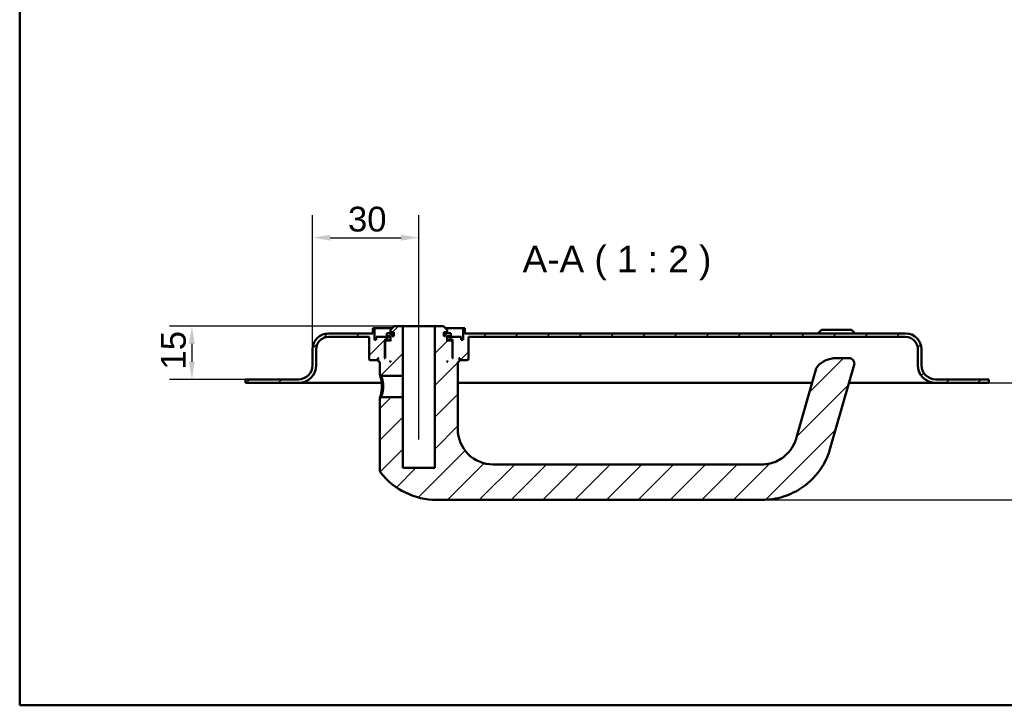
# Model space of a CAD drawing. Header units: millimetres. Extents: x 20 to 833, y 20 to 574.
# Tile 1 of 7: x 20 to 298, y 20 to 214. Entities that reach past the tile are written whole.
import ezdxf

# ---------------------------------------------------------------- set-up
doc = ezdxf.new("R2010")
doc.units = ezdxf.units.MM
doc.header["$LTSCALE"] = 2
for name, color, linetype, lineweight in [('Bemaßungen(DIN)', 7, 'Continuous', 25), ('Mittellinie(DIN)', 7, 'Continuous', 25), ('Sichtbare Kanten(DIN)', 7, 'Continuous', 50), ('Skizziergeometrie(DIN)', 7, 'Continuous', 50), ('Symbole(DIN)', 7, 'Continuous', 25)]:
    doc.layers.add(name, color=color, linetype=linetype, lineweight=lineweight)
doc.layers.add('Schraffur', color=179, linetype='Continuous', lineweight=9, true_color=0x1e1e47)
doc.styles.add('Aktuell-DINGroßer Text', font='arial.ttf')
doc.styles.add('STANDARD-DIN~0', font='arial.ttf')
doc.dimstyles.new('CAD-LAN', dxfattribs={"dimscale": 2, "dimtxt": 3.5, "dimasz": 2.5, "dimexe": 3.175, "dimexo": 0, "dimgap": 0.8, "dimtad": 1, "dimrnd": 1e-08, "dimtxsty": 'STANDARD-DIN~0', "dimcen": 0.09, "dimdle": 10, "dimclrd": 250, "dimclre": 250, "dimclrt": 250, "dimadec": 0, "dimazin": 2, "dimtfac": 1, "dimtmove": 0, "dimatfit": 3, "dimfxl": 1, "dimtolj": 1, "dimtzin": 0, "dimlwd": 25, "dimlwe": 25, "dimarcsym": 0})

# ---------------------------------------------------------------- blocks, each defined once
blk = doc.blocks.new('Ränder Standardrahmen')
at = {"layer": 'Skizziergeometrie(DIN)', "flags": 128}
blk.add_lwpolyline([(10, 10), (10, 287), (410, 287), (410, 10), (10, 10)], dxfattribs=at)
blk = doc.blocks.new('*D24')
at = {"layer": 'Bemaßungen(DIN)', "color": 250, "linetype": 'Continuous', "lineweight": 25, "true_color": 0x3f3f3f, "transparency": 16777216}
for p, q in [((102.75, 120.5), (102.75, 158.35)), ((132.75, 132), (132.75, 158.35)), ((107.75, 152), (127.75, 152))]:
    blk.add_line(p, q, dxfattribs=at)
at = {"layer": 'Bemaßungen(DIN)', "color": 250, "linetype": 'Continuous', "true_color": 0x3f3f3f, "transparency": 16777216}
for points in [[(107.75, 152.83), (107.75, 151.16), (102.75, 152)], [(127.75, 152.83), (127.75, 151.16), (132.75, 152)]]:
    blk.add_solid(points, dxfattribs=at)
at = {"layer": 'Defpoints', "color": 0, "linetype": 'Continuous', "transparency": 16777216}
for p in [(132.75, 152), (132.75, 132), (102.75, 120.5)]:
    blk.add_point(p, dxfattribs=at)
at = {"layer": 'Bemaßungen(DIN)', "color": 250, "linetype": 'Continuous', "lineweight": 25, "true_color": 0x3f3f3f, "transparency": 16777216, "insert": (112.75, 160.75), "char_height": 7, "attachment_point": 1, "style": 'STANDARD-DIN~0'}
blk.add_mtext('\\A1;30', dxfattribs=at)
blk = doc.blocks.new('*D25')
at = {"layer": 'Bemaßungen(DIN)', "color": 250, "linetype": 'Continuous', "lineweight": 25, "true_color": 0x3f3f3f, "transparency": 16777216}
for p, q in [((125.75, 127), (62.3, 127)), ((68.65, 122), (68.65, 117)), ((83.75, 112), (62.3, 112))]:
    blk.add_line(p, q, dxfattribs=at)
at = {"layer": 'Bemaßungen(DIN)', "color": 250, "linetype": 'Continuous', "true_color": 0x3f3f3f, "transparency": 16777216}
for points in [[(67.81, 122), (69.48, 122), (68.65, 127)], [(67.81, 117), (69.48, 117), (68.65, 112)]]:
    blk.add_solid(points, dxfattribs=at)
at = {"layer": 'Defpoints', "color": 0, "linetype": 'Continuous', "transparency": 16777216}
for p in [(125.75, 127), (68.65, 112), (83.75, 112)]:
    blk.add_point(p, dxfattribs=at)
at = {"layer": 'Bemaßungen(DIN)', "color": 250, "linetype": 'Continuous', "lineweight": 25, "true_color": 0x3f3f3f, "transparency": 16777216, "insert": (59.9, 114.79), "char_height": 7, "attachment_point": 1, "rotation": 90, "style": 'STANDARD-DIN~0'}
blk.add_mtext('\\A1;15', dxfattribs=at)
blk = doc.blocks.new('*D26')
at = {"layer": 'Bemaßungen(DIN)', "color": 250, "linetype": 'Continuous', "lineweight": 25, "true_color": 0x3f3f3f, "transparency": 16777216}
for p, q in [((293.75, 111), (327, 111)), ((320.65, 83), (320.65, 106)), ((229.75, 78), (327, 78))]:
    blk.add_line(p, q, dxfattribs=at)
at = {"layer": 'Bemaßungen(DIN)', "color": 250, "linetype": 'Continuous', "true_color": 0x3f3f3f, "transparency": 16777216}
for points in [[(319.82, 106), (321.48, 106), (320.65, 111)], [(319.82, 83), (321.48, 83), (320.65, 78)]]:
    blk.add_solid(points, dxfattribs=at)
at = {"layer": 'Defpoints', "color": 0, "linetype": 'Continuous', "transparency": 16777216}
for p in [(293.75, 111), (320.65, 111), (229.75, 78)]:
    blk.add_point(p, dxfattribs=at)
at = {"layer": 'Bemaßungen(DIN)', "color": 250, "linetype": 'Continuous', "lineweight": 25, "true_color": 0x3f3f3f, "transparency": 16777216, "insert": (311.9, 89.48), "char_height": 7, "attachment_point": 1, "rotation": 90, "style": 'STANDARD-DIN~0'}
blk.add_mtext('\\A1;33', dxfattribs=at)

msp = doc.modelspace()

# ---------------------------------------------------------------- hatches: boundary and pattern name
at = {"layer": 'Schraffur'}
h = msp.add_hatch(dxfattribs=at)
h.set_pattern_fill('ANSI31', color=256, scale=50.8, style=0)
h.set_pattern_definition([(45, (0, 0), (-4.49013, 4.49013), [])])
edge = h.paths.add_edge_path()
edge.add_spline(control_points=[(122.118, 106.996), (122.056, 106.936), (121.995, 106.876), (121.871, 106.756), (121.808, 106.696), (121.747, 106.635)], knot_values=[-0.0518023, -0.0518023, -0.0518023, -0.0518023, -0.0259878, -0.0259878, 0, 0, 0, 0], degree=3, periodic=0)
edge.add_line((121.747, 106.635), (121.747, 86.336))
edge.add_spline(control_points=[(121.747, 86.336), (121.745, 86.253), (121.756, 86.14), (121.835, 85.908), (121.889, 85.81), (121.956, 85.722)], knot_values=[-0.0736087, -0.0736087, -0.0736087, -0.0736087, -0.0330475, -0.0330475, 0, 0, 0, 0], degree=3, periodic=0)
edge.add_ellipse((137.747, 97.996), major_axis=(-15.791, -12.274), ratio=1, start_angle=0, end_angle=52.14333)
edge.add_line((137.747, 77.996), (229.747, 77.996))
edge.add_spline(control_points=[(229.747, 77.996), (231.773, 77.996), (233.797, 78.312), (237.66, 79.523), (239.496, 80.416), (243.334, 83.085), (245.172, 85.004), (248.149, 89.655), (248.694, 91.514), (249.185, 93.228)], knot_values=[-1.7742763, -1.7742763, -1.7742763, -1.7742763, -1.3978182, -1.3978182, -1.0218836, -1.0218836, -0.5349119, -0.5349119, 0, 0, 0, 0], degree=3, periodic=0)
edge.add_line((249.185, 93.228), (255.739, 116.082))
edge.add_ellipse((254.297, 116.496), major_axis=(1.442, -0.413), ratio=1, start_angle=0, end_angle=106)
edge.add_line((254.297, 117.996), (250.594, 117.996))
edge.add_ellipse((250.594, 110.996), major_axis=(0, 7), ratio=1, start_angle=0, end_angle=48.30264)
edge.add_ellipse((246.487, 114.654), major_axis=(-1.12, 0.998), ratio=1, start_angle=0, end_angle=25.69736)
edge.add_line((245.045, 115.068), (239.573, 95.984))
edge.add_spline(control_points=[(239.573, 95.984), (239.288, 94.992), (238.913, 94.016), (238.094, 92.577), (237.498, 91.644), (235.553, 89.839), (234.471, 89.144), (232.064, 88.189), (230.839, 87.996), (229.747, 87.996)], knot_values=[-1.5570511, -1.5570511, -1.5570511, -1.5570511, -0.9847975, -0.9847975, -0.6392632, -0.6392632, -0.3276597, -0.3276597, 0, 0, 0, 0], degree=3, periodic=0)
edge.add_line((229.747, 87.996), (153.747, 87.996))
edge.add_ellipse((153.747, 97.996), major_axis=(0, -10), ratio=1, start_angle=270, end_angle=360, ccw=False)
edge.add_line((143.747, 97.996), (143.747, 116.996))
edge.add_line((143.747, 116.996), (144.047, 116.996))
edge.add_line((144.047, 116.996), (144.247, 117.196))
edge.add_line((144.247, 117.196), (144.247, 117.796))
edge.add_line((144.247, 117.796), (144.047, 117.996))
edge.add_line((144.047, 117.996), (144.347, 117.996))
edge.add_line((144.347, 117.996), (144.347, 117.496))
edge.add_line((144.347, 117.496), (144.447, 117.396))
edge.add_line((144.447, 117.396), (146.547, 117.396))
edge.add_line((146.547, 117.396), (146.747, 117.596))
edge.add_line((146.747, 117.596), (146.747, 123.996))
edge.add_line((146.747, 123.996), (270.247, 123.996))
edge.add_ellipse((270.247, 120.496), major_axis=(0, 3.5), ratio=1, start_angle=270, end_angle=360, ccw=False)
edge.add_line((273.747, 120.496), (273.747, 115.996))
edge.add_ellipse((278.747, 115.996), major_axis=(-5, 0), ratio=1, start_angle=0, end_angle=90)
edge.add_line((278.747, 110.996), (293.747, 110.996))
edge.add_line((293.747, 110.996), (293.747, 111.996))
edge.add_line((293.747, 111.996), (278.747, 111.996))
edge.add_ellipse((278.747, 115.996), major_axis=(0, -4), ratio=1, start_angle=270, end_angle=360, ccw=False)
edge.add_line((274.747, 115.996), (274.747, 120.496))
edge.add_ellipse((270.247, 120.496), major_axis=(4.5, 0), ratio=1, start_angle=0, end_angle=90)
edge.add_line((270.247, 124.996), (145.747, 124.996))
edge.add_line((145.747, 124.996), (145.747, 126.496))
edge.add_line((145.747, 126.496), (145.247, 126.496))
edge.add_line((145.247, 126.496), (145.247, 123.196))
edge.add_line((145.247, 123.196), (144.747, 123.196))
edge.add_line((144.747, 123.196), (144.747, 123.996))
edge.add_line((144.747, 123.996), (141.747, 123.996))
edge.add_line((141.747, 123.996), (141.747, 123.196))
edge.add_line((141.747, 123.196), (142.497, 123.196))
edge.add_line((142.497, 123.196), (142.297, 122.996))
edge.add_line((142.297, 122.996), (142.297, 118.196))
edge.add_line((142.297, 118.196), (142.497, 117.996))
edge.add_line((142.497, 117.996), (142.247, 117.996))
edge.add_line((142.247, 117.996), (142.247, 122.796))
edge.add_line((142.247, 122.796), (142.047, 122.996))
edge.add_line((142.047, 122.996), (140.947, 122.996))
edge.add_line((140.947, 122.996), (140.747, 122.796))
edge.add_line((140.747, 122.796), (140.747, 124.196))
edge.add_line((140.747, 124.196), (141.763, 124.196))
edge.add_line((141.763, 124.196), (141.763, 125.096))
edge.add_line((141.763, 125.096), (140.261, 125.096))
edge.add_line((140.261, 125.096), (140.261, 124.196))
edge.add_line((140.261, 124.196), (139.847, 124.196))
edge.add_line((139.847, 124.196), (139.847, 125.296))
edge.add_line((139.847, 125.296), (140.747, 125.296))
edge.add_line((140.747, 125.296), (140.747, 125.996))
edge.add_line((140.747, 125.996), (139.747, 126.996))
edge.add_line((139.747, 126.996), (137.247, 126.996))
edge.add_line((137.247, 126.996), (137.247, 86.996))
edge.add_line((137.247, 86.996), (128.247, 86.996))
edge.add_line((128.247, 86.996), (128.247, 106.996))
edge.add_line((128.247, 106.996), (122.118, 106.996))
h.paths.add_polyline_path([(140.947, 116.996), (140.747, 116.996), (140.747, 117.196)], flags=0)
edge = h.paths.add_edge_path()
edge.add_spline(control_points=[(121.747, 113.357), (121.81, 113.296), (121.872, 113.236), (121.996, 113.116), (122.058, 113.056), (122.119, 112.996)], knot_values=[-0.0519737, -0.0519737, -0.0519737, -0.0519737, -0.0259868, -0.0259868, -0.0001653, -0.0001653, -0.0001653, -0.0001653], degree=3, periodic=0)
edge.add_line((122.119, 112.996), (128.247, 112.996))
edge.add_line((128.247, 112.996), (128.247, 126.996))
edge.add_line((128.247, 126.996), (125.747, 126.996))
edge.add_line((125.747, 126.996), (124.747, 125.996))
edge.add_line((124.747, 125.996), (124.747, 125.296))
edge.add_line((124.747, 125.296), (125.647, 125.296))
edge.add_line((125.647, 125.296), (125.647, 124.196))
edge.add_line((125.647, 124.196), (125.232, 124.196))
edge.add_line((125.232, 124.196), (125.232, 125.096))
edge.add_line((125.232, 125.096), (123.73, 125.096))
edge.add_line((123.73, 125.096), (123.73, 124.196))
edge.add_line((123.73, 124.196), (124.747, 124.196))
edge.add_line((124.747, 124.196), (124.747, 122.796))
edge.add_line((124.747, 122.796), (124.547, 122.996))
edge.add_line((124.547, 122.996), (123.447, 122.996))
edge.add_line((123.447, 122.996), (123.247, 122.796))
edge.add_line((123.247, 122.796), (123.247, 117.996))
edge.add_line((123.247, 117.996), (122.997, 117.996))
edge.add_line((122.997, 117.996), (123.197, 118.196))
edge.add_line((123.197, 118.196), (123.197, 122.996))
edge.add_line((123.197, 122.996), (122.997, 123.196))
edge.add_line((122.997, 123.196), (123.747, 123.196))
edge.add_line((123.747, 123.196), (123.747, 123.996))
edge.add_line((123.747, 123.996), (120.747, 123.996))
edge.add_line((120.747, 123.996), (120.747, 123.196))
edge.add_line((120.747, 123.196), (120.247, 123.196))
edge.add_line((120.247, 123.196), (120.247, 126.496))
edge.add_line((120.247, 126.496), (119.747, 126.496))
edge.add_line((119.747, 126.496), (119.747, 124.996))
edge.add_line((119.747, 124.996), (107.247, 124.996))
edge.add_ellipse((107.247, 120.496), major_axis=(0, 4.5), ratio=1, start_angle=0, end_angle=90)
edge.add_line((102.747, 120.496), (102.747, 115.996))
edge.add_ellipse((98.747, 115.996), major_axis=(4, 0), ratio=1, start_angle=270, end_angle=360, ccw=False)
edge.add_line((98.747, 111.996), (83.747, 111.996))
edge.add_line((83.747, 111.996), (83.747, 110.996))
edge.add_line((83.747, 110.996), (98.747, 110.996))
edge.add_ellipse((98.747, 115.996), major_axis=(0, -5), ratio=1, start_angle=0, end_angle=90)
edge.add_line((103.747, 115.996), (103.747, 120.496))
edge.add_ellipse((107.247, 120.496), major_axis=(-3.5, 0), ratio=1, start_angle=270, end_angle=360, ccw=False)
edge.add_line((107.247, 123.996), (118.747, 123.996))
edge.add_line((118.747, 123.996), (118.747, 117.596))
edge.add_line((118.747, 117.596), (118.947, 117.396))
edge.add_line((118.947, 117.396), (121.047, 117.396))
edge.add_line((121.047, 117.396), (121.147, 117.496))
edge.add_line((121.147, 117.496), (121.147, 117.996))
edge.add_line((121.147, 117.996), (121.447, 117.996))
edge.add_line((121.447, 117.996), (121.247, 117.796))
edge.add_line((121.247, 117.796), (121.247, 117.196))
edge.add_line((121.247, 117.196), (121.447, 116.996))
edge.add_line((121.447, 116.996), (121.747, 116.996))
edge.add_line((121.747, 116.996), (121.747, 113.357))
h.paths.add_polyline_path([(124.747, 116.996), (124.547, 116.996), (124.747, 117.196)], flags=0)

# ---------------------------------------------------------------- linework, layer by layer
at = {"layer": 'Mittellinie(DIN)', "linetype": 'Continuous'}
msp.add_line((132.747, 94.996), (132.747, 131.996), dxfattribs=at)
at = {"layer": 'Sichtbare Kanten(DIN)'}
for p, q in [((120.247, 126.496), (119.747, 126.496)), ((119.747, 126.496), (119.747, 124.996)), ((120.247, 123.196), (120.247, 126.496)), ((120.247, 126.496), (125.247, 126.496)), ((125.747, 126.996), (124.747, 125.996)), ((124.747, 125.996), (124.747, 125.296)), ((124.747, 125.296), (125.647, 125.296)), ((125.647, 125.296), (125.647, 124.196)), ((128.247, 126.996), (125.747, 126.996)), ((128.247, 112.996), (128.247, 126.996)), ((128.247, 126.996), (137.247, 126.996)), ((139.747, 126.996), (137.247, 126.996)), ((137.247, 126.996), (137.247, 86.996)), ((140.747, 125.996), (139.747, 126.996)), ((139.847, 124.196), (139.847, 125.296)), ((139.847, 125.296), (140.747, 125.296)), ((140.247, 126.496), (145.247, 126.496)), ((140.747, 125.296), (140.747, 125.996)), ((145.747, 126.496), (145.247, 126.496)), ((145.247, 126.496), (145.247, 123.196)), ((145.747, 124.996), (145.747, 126.496)), ((246.497, 125.996), (245.497, 124.996)), ((246.497, 125.996), (254.997, 125.996)), ((254.997, 125.996), (255.997, 124.996)), ((119.747, 124.996), (107.247, 124.996)), ((107.247, 123.996), (118.747, 123.996)), ((118.747, 123.996), (118.747, 117.596)), ((120.747, 123.196), (120.247, 123.196)), ((123.747, 123.996), (120.747, 123.996)), ((120.747, 123.996), (120.747, 123.196)), ((123.197, 122.996), (122.997, 123.196)), ((122.997, 123.196), (123.747, 123.196)), ((123.197, 118.196), (123.197, 122.996)), ((123.197, 122.996), (123.447, 122.996)), ((123.447, 122.996), (123.247, 122.796)), ((123.247, 122.796), (123.247, 117.996)), ((124.547, 122.996), (123.447, 122.996)), ((125.232, 125.096), (123.73, 125.096)), ((123.73, 125.096), (123.73, 124.196)), ((123.73, 124.196), (124.747, 124.196)), ((123.747, 123.196), (123.747, 123.996)), ((123.747, 123.996), (124.747, 123.996)), ((124.747, 123.196), (123.747, 123.196)), ((124.747, 122.796), (124.547, 122.996)), ((124.747, 122.996), (124.547, 122.996)), ((124.747, 124.196), (124.747, 122.796)), ((125.232, 124.196), (125.232, 125.096)), ((125.647, 125.096), (125.232, 125.096)), ((125.647, 124.196), (125.232, 124.196)), ((140.261, 125.096), (139.847, 125.096)), ((140.261, 124.196), (139.847, 124.196)), ((141.763, 125.096), (140.261, 125.096)), ((140.261, 125.096), (140.261, 124.196)), ((140.747, 122.796), (140.747, 124.196)), ((140.747, 124.196), (141.763, 124.196)), ((140.747, 123.996), (141.747, 123.996)), ((141.747, 123.196), (140.747, 123.196)), ((140.947, 122.996), (140.747, 122.796)), ((140.947, 122.996), (140.747, 122.996)), ((142.047, 122.996), (140.947, 122.996)), ((144.747, 123.996), (141.747, 123.996)), ((141.747, 123.996), (141.747, 123.196)), ((141.747, 123.196), (142.497, 123.196)), ((141.763, 124.196), (141.763, 125.096)), ((142.247, 122.796), (142.047, 122.996)), ((142.047, 122.996), (142.297, 122.996)), ((142.247, 117.996), (142.247, 122.796)), ((142.497, 123.196), (142.297, 122.996)), ((142.297, 122.996), (142.297, 118.196)), ((144.747, 123.196), (144.747, 123.996)), ((145.247, 123.196), (144.747, 123.196)), ((270.247, 124.996), (145.747, 124.996)), ((146.747, 117.596), (146.747, 123.996)), ((146.747, 123.996), (270.247, 123.996)), ((102.747, 120.496), (102.747, 115.996)), ((103.747, 115.996), (103.747, 120.496)), ((273.747, 120.496), (273.747, 115.996)), ((274.747, 115.996), (274.747, 120.496)), ((118.747, 117.596), (118.947, 117.396)), ((118.947, 117.396), (121.047, 117.396)), ((121.047, 117.396), (121.147, 117.496)), ((121.047, 117.396), (121.247, 117.396)), ((121.147, 117.496), (121.147, 117.996)), ((121.147, 117.996), (121.447, 117.996)), ((121.247, 117.496), (121.147, 117.496)), ((121.447, 117.996), (121.247, 117.796)), ((121.247, 117.796), (121.247, 117.196)), ((121.247, 117.196), (121.447, 116.996)), ((121.447, 116.996), (121.747, 116.996)), ((121.747, 116.996), (121.747, 113.357)), ((122.997, 117.996), (123.197, 118.196)), ((123.247, 117.996), (122.997, 117.996)), ((123.247, 118.196), (123.197, 118.196)), ((124.547, 116.996), (124.747, 117.196)), ((124.747, 116.996), (124.547, 116.996)), ((124.747, 117.196), (124.747, 116.996)), ((140.747, 116.996), (140.747, 117.196)), ((140.747, 117.196), (140.947, 116.996)), ((140.947, 116.996), (140.747, 116.996)), ((142.297, 118.196), (142.247, 118.196)), ((142.497, 117.996), (142.247, 117.996)), ((142.297, 118.196), (142.497, 117.996)), ((143.747, 97.996), (143.747, 116.996)), ((143.747, 116.996), (144.047, 116.996)), ((144.247, 117.796), (144.047, 117.996)), ((144.047, 117.996), (144.347, 117.996)), ((144.047, 116.996), (144.247, 117.196)), ((144.247, 117.196), (144.247, 117.796)), ((144.347, 117.496), (144.247, 117.496)), ((144.247, 117.396), (144.447, 117.396)), ((144.347, 117.996), (144.347, 117.496)), ((144.347, 117.496), (144.447, 117.396)), ((144.447, 117.396), (146.547, 117.396)), ((146.547, 117.396), (146.747, 117.596)), ((254.297, 117.996), (250.594, 117.996)), ((245.045, 115.068), (239.573, 95.984)), ((249.185, 93.228), (255.739, 116.082)), ((98.747, 111.996), (83.747, 111.996)), ((83.747, 111.996), (83.747, 110.996)), ((121.747, 113.357), (122.119, 112.996)), ((122.119, 112.996), (128.247, 112.996)), ((128.247, 112.996), (128.247, 106.996)), ((293.747, 111.996), (278.747, 111.996)), ((293.747, 110.996), (293.747, 111.996)), ((83.747, 110.996), (98.747, 110.996)), ((98.747, 110.996), (113.747, 110.996)), ((122.256, 110.996), (113.747, 110.996)), ((243.877, 110.996), (143.747, 110.996)), ((263.747, 110.996), (254.28, 110.996)), ((263.747, 110.996), (278.747, 110.996)), ((278.747, 110.996), (293.747, 110.996)), ((122.118, 106.996), (121.746, 106.635)), ((121.747, 106.635), (121.747, 86.336)), ((128.247, 106.996), (122.118, 106.996)), ((128.247, 86.996), (128.247, 106.996)), ((137.247, 86.996), (128.247, 86.996)), ((229.747, 87.996), (153.747, 87.996)), ((137.747, 77.996), (229.747, 77.996))]:
    msp.add_line(p, q, dxfattribs=at)
for centre, radius, start, end in [((107.247, 120.496), 4.5, 90, 180), ((107.247, 120.496), 3.5, 90, 180), ((270.247, 120.496), 4.5, 0, 90), ((270.247, 120.496), 3.5, 0, 90), ((250.594, 110.996), 7, 90, 138.30264), ((254.297, 116.496), 1.5, 344, 90), ((98.747, 115.996), 4, 270, 0), ((98.747, 115.996), 5, 270, 0), ((246.487, 114.654), 1.5, 138.30264, 164), ((278.747, 115.996), 5, 180, 270), ((278.747, 115.996), 4, 180, 270), ((153.747, 97.996), 10, 180, 270), ((137.747, 97.996), 20, 217.85667, 270)]:
    msp.add_arc(centre, radius, start, end, dxfattribs=at)
for points, knots in [([(121.747, 113.357), (121.748, 113.356), (121.771, 113.285), (121.863, 112.989), (122.104, 112.124), (122.31, 111.005), (122.312, 109.996), (122.312, 109.996), (122.312, 109.996), (122.312, 109.996)], [-0.52855562, -0.52855562, -0.52855562, -0.52855562, -0.45322919, -0.33992189, -0.30215279, 0, 0, 0, 0.00002622, 0.00002622, 0.00002622, 0.00002622]), ([(122.665, 109.996), (122.665, 109.996), (122.665, 109.996), (122.665, 109.996), (122.663, 110.897), (122.486, 111.784), (122.328, 112.34), (122.309, 112.41), (122.289, 112.474), (122.271, 112.534), (122.216, 112.713), (122.172, 112.844), (122.146, 112.92), (122.128, 112.97), (122.119, 112.996), (122.119, 112.996)], [2.11504322, 2.11504322, 2.11504322, 2.11504322, 2.11506954, 2.11506954, 2.11506954, 2.41722233, 2.41722233, 2.41722233, 2.45499143, 2.45499143, 2.45499143, 2.56829872, 2.56829872, 2.56829872, 2.64387407, 2.64387407, 2.64387407, 2.64387407]), ([(122.312, 109.996), (122.313, 109.491), (122.223, 108.475), (121.953, 107.283), (121.774, 106.721), (121.746, 106.636), (121.746, 106.635)], [-2.11504332, -2.11504332, -2.11504332, -2.11504332, -1.96399314, -1.81291674, -1.66184035, -1.58650215, -1.58650215, -1.58650215, -1.58650215]), ([(122.118, 106.996), (122.118, 106.996), (122.127, 107.022), (122.145, 107.072), (122.18, 107.173), (122.249, 107.373), (122.327, 107.651), (122.405, 107.929), (122.492, 108.284), (122.557, 108.688), (122.622, 109.092), (122.665, 109.546), (122.665, 109.996)], [3.70156417, 3.70156417, 3.70156417, 3.70156417, 3.77690989, 3.77690989, 3.77690989, 3.92798628, 3.92798628, 3.92798628, 4.07906268, 4.07906268, 4.07906268, 4.23011276, 4.23011276, 4.23011276, 4.23011276]), ([(239.573, 95.984), (239.288, 94.992), (238.913, 94.016), (238.094, 92.577), (237.498, 91.644), (235.553, 89.839), (234.471, 89.144), (232.064, 88.189), (230.839, 87.996), (229.747, 87.996)], [-1.5570511, -1.5570511, -1.5570511, -1.5570511, -0.9847975, -0.9847975, -0.6392632, -0.6392632, -0.3276597, -0.3276597, 0, 0, 0, 0]), ([(229.747, 77.996), (231.773, 77.996), (233.797, 78.312), (237.66, 79.523), (239.496, 80.416), (243.334, 83.085), (245.172, 85.004), (248.149, 89.655), (248.694, 91.514), (249.185, 93.228)], [-1.7742763, -1.7742763, -1.7742763, -1.7742763, -1.3978182, -1.3978182, -1.0218836, -1.0218836, -0.5349119, -0.5349119, 0, 0, 0, 0]), ([(121.745, 86.336), (121.745, 86.253), (121.756, 86.14), (121.835, 85.908), (121.889, 85.81), (121.956, 85.722)], [-0.073608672, -0.073608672, -0.073608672, -0.073608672, -0.033047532, -0.033047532, 0, 0, 0, 0])]:
    msp.add_open_spline(points, degree=3, knots=knots, dxfattribs=at)

# ---------------------------------------------------------------- block references
at = {"xscale": 2, "yscale": 2, "zscale": 2}
msp.add_blockref('Ränder Standardrahmen', (0, 0), dxfattribs=at)

# ---------------------------------------------------------------- texts
at = {"layer": 'Symbole(DIN)', "color": 7, "insert": (162.074, 139.996), "char_height": 7.4676, "attachment_point": 7, "style": 'Aktuell-DINGroßer Text'}
msp.add_mtext('A-A ( 1 : 2 )', dxfattribs=at)

# ---------------------------------------------------------------- dimensions: what is measured, and where the dimension line sits
at = {"layer": 'Bemaßungen(DIN)', "color": 250, "linetype": 'Continuous', "lineweight": 25, "true_color": 0x3f3f3f}
for base, p1, p2, angle, picture, middle in [((132.747, 151.996), (102.747, 120.496), (132.747, 131.996), 180, '*D24', (117.747, 151.996)), ((68.646, 111.996), (125.747, 126.996), (83.747, 111.996), 90, '*D25', (68.646, 119.496)), ((320.649, 110.996), (229.747, 77.996), (293.747, 110.996), 90, '*D26', (320.649, 94.496))]:
    dim = msp.add_linear_dim(base=base, p1=p1, p2=p2, angle=angle, dimstyle='CAD-LAN', override={"dimgap": 0.8, "dimdec": 2, "dimtol": 0, "dimlim": 0, "dimtp": 0, "dimtm": 0, "dimtdec": 2, "dimtofl": 0, "dimatfit": 1}, dxfattribs=at)
    dim.commit()
    dim.dimension.update_dxf_attribs({"geometry": picture, "text_midpoint": middle, "dimtype": 160})

doc.saveas('drawing.dxf')
